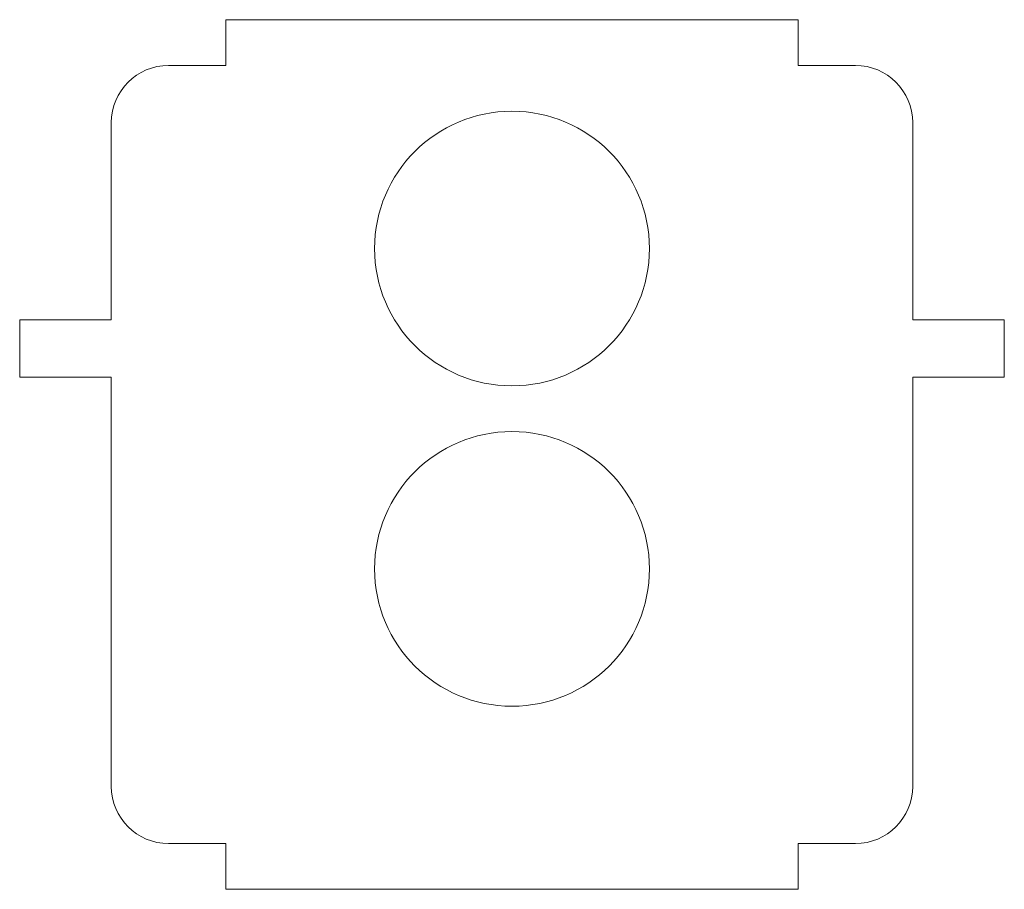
# Model space of a CAD drawing. Header units: millimetres. Extents: x -43 to 43, y -38 to 38.
import ezdxf

# ---------------------------------------------------------------- set-up
doc = ezdxf.new("R2010")
doc.units = ezdxf.units.MM

msp = doc.modelspace()

# ---------------------------------------------------------------- linework, layer by layer
at = {"color": 7, "linetype": 'Continuous', "lineweight": 15}
for p, q in [((-25, 38), (-25, 34)), ((25, 38), (-25, 38)), ((25, 34), (25, 38)), ((-25, 34), (-30, 34)), ((30, 34), (25, 34)), ((-35, 29), (-35, 11.758)), ((35, 11.758), (35, 29)), ((-43, 11.758), (-43, 6.758)), ((-35, 11.758), (-43, 11.758)), ((43, 11.758), (35, 11.758)), ((43, 6.758), (43, 11.758)), ((-43, 6.758), (-35, 6.758)), ((-35, 6.758), (-35, -29)), ((35, 6.758), (43, 6.758)), ((35, -29), (35, 6.758)), ((-30, -34), (-25, -34)), ((-25, -34), (-25, -38)), ((25, -34), (30, -34)), ((25, -38), (25, -34)), ((-25, -38), (25, -38))]:
    msp.add_line(p, q, dxfattribs=at)
for centre in [(0, 18), (0, -10)]:
    msp.add_circle(centre, 12, dxfattribs=at)
for centre, start, end in [((-30, 29), 90, 180), ((30, 29), 0, 90), ((-30, -29), 180, 270), ((30, -29), 270, 0)]:
    msp.add_arc(centre, 5, start, end, dxfattribs=at)

doc.saveas('drawing.dxf')
